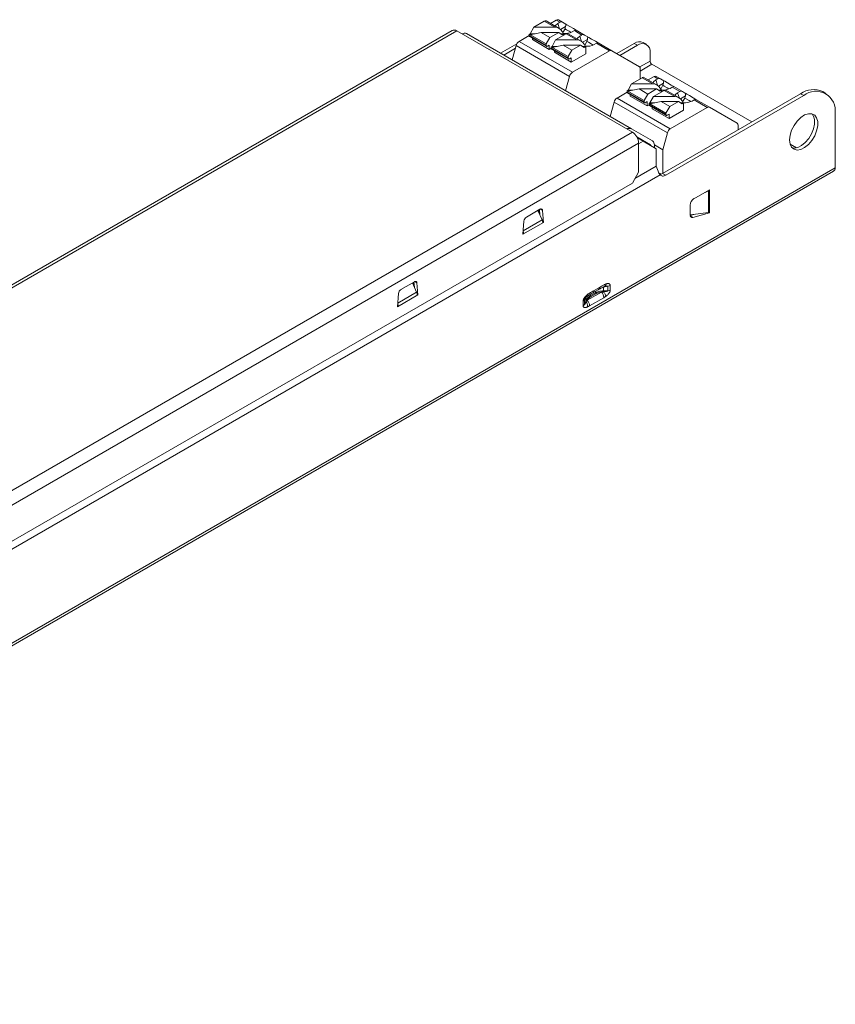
# Model space of a CAD drawing. Header units: millimetres. Extents: x -34 to 150, y 143 to 254.
# Tile 2 of 2: x 58 to 150, y 143 to 254. Entities that reach past the tile are written whole.
import ezdxf

# ---------------------------------------------------------------- set-up
doc = ezdxf.new("R2010")
doc.units = ezdxf.units.MM

msp = doc.modelspace()

# ---------------------------------------------------------------- linework, layer by layer
at = {"color": 7, "linetype": 'Continuous', "lineweight": 15}
for p, q in [((115.92, 253.02), (115.52, 252.3)), ((117.11, 253.71), (115.92, 253.02)), ((118.31, 253.02), (115.92, 253.02)), ((118.31, 253.02), (117.11, 253.71)), ((118.79, 252.88), (117.31, 253.73)), ((117.8, 253.45), (118.45, 253.83)), ((118.88, 253.58), (118.45, 253.83)), ((118.63, 253.44), (118.88, 253.58)), ((118.7, 253.85), (119.18, 253.58)), ((119.51, 253.09), (118.95, 252.77)), ((119.18, 253.58), (119.54, 253.37)), ((106.74, 252.67), (-11.77, 184.25)), ((107.24, 252.62), (-11.27, 184.2)), ((127.04, 241.19), (107.24, 252.62)), ((126.93, 241.59), (108.35, 252.32)), ((114.28, 251.42), (115.42, 252.08)), ((115.52, 252.3), (115.42, 252.24)), ((117.33, 251.14), (115.42, 252.24)), ((115.42, 252.24), (115.42, 252.08)), ((117.33, 250.97), (115.42, 252.08)), ((115.46, 251.98), (117.37, 250.88)), ((115.52, 252.18), (116.77, 252.44)), ((116.07, 252.3), (115.52, 252.3)), ((117.75, 251.87), (116.77, 252.44)), ((118.74, 252.44), (116.77, 252.44)), ((117.75, 251.87), (118.74, 252.44)), ((119.59, 252.28), (118.39, 251.59)), ((118.74, 252.44), (119.14, 252.18)), ((119.28, 252.3), (118.96, 252.3)), ((119.28, 252.3), (119.14, 252.54)), ((119.14, 252.18), (119.31, 252.28)), ((119.21, 252.43), (119.45, 252.85)), ((119.31, 252.28), (119.28, 252.3)), ((119.31, 252.12), (119.31, 252.28)), ((120.79, 251.59), (119.59, 252.28)), ((121.26, 251.45), (119.79, 252.3)), ((120.5, 252.64), (120.26, 252.5)), ((121.35, 252.15), (120.5, 252.64)), ((120.7, 252.7), (121.65, 252.15)), ((121.11, 252.01), (121.35, 252.15)), ((121.65, 252.15), (122.01, 251.94)), ((112.19, 250.1), (114.03, 251.16)), ((113.51, 249.34), (113.94, 250.96)), ((119.96, 247.49), (113.94, 250.96)), ((114.28, 251.42), (120.29, 247.95)), ((115.77, 251.8), (115.77, 251.63)), ((117.68, 250.52), (115.77, 251.63)), ((117.33, 251.14), (117.75, 251.87)), ((117.33, 250.97), (117.33, 251.14)), ((117.47, 250.89), (117.68, 251.01)), ((117.68, 250.52), (117.68, 251.01)), ((117.99, 250.87), (117.89, 250.81)), ((119.8, 249.71), (117.89, 250.81)), ((117.89, 250.81), (117.89, 250.65)), ((118.39, 251.59), (117.99, 250.87)), ((117.99, 250.75), (119.24, 251.01)), ((118.55, 250.87), (117.99, 250.87)), ((120.79, 251.59), (118.39, 251.59)), ((120.23, 250.44), (119.24, 251.01)), ((121.21, 251.01), (119.24, 251.01)), ((120.23, 250.44), (121.21, 251.01)), ((121.21, 251.01), (121.61, 250.75)), ((121.42, 251.34), (121.99, 251.66)), ((121.75, 250.87), (121.43, 250.87)), ((121.61, 250.75), (121.78, 250.85)), ((121.75, 250.87), (121.62, 251.11)), ((121.92, 251.42), (121.68, 251)), ((121.78, 250.85), (121.75, 250.87)), ((121.78, 250.03), (121.78, 250.85)), ((122.74, 251.08), (122.98, 251.22)), ((122.98, 251.22), (124.46, 250.36)), ((123.18, 251.27), (124.71, 250.38)), ((125.28, 250.06), (127.26, 251.2)), ((125.63, 249.85), (127.62, 251)), ((127.26, 251.2), (127.62, 251)), ((128.62, 251.1), (128.26, 251.3)), ((112.55, 249.89), (113.86, 250.65)), ((117.89, 250.65), (117.68, 250.52)), ((119.8, 249.55), (117.89, 250.65)), ((117.93, 250.56), (119.84, 249.45)), ((118.25, 250.38), (118.25, 250.2)), ((120.16, 249.1), (118.25, 250.2)), ((119.8, 249.71), (120.23, 250.44)), ((119.8, 249.55), (119.8, 249.71)), ((121.78, 250.03), (120.16, 249.1)), ((124.46, 250.36), (120.29, 247.95)), ((124.71, 250.38), (127.83, 248.58)), ((129.03, 250.18), (129.03, 249.21)), ((119.94, 249.46), (120.16, 249.59)), ((120.16, 249.1), (120.16, 249.59)), ((140.49, 242.35), (129.24, 248.85)), ((119.96, 247.49), (119.52, 245.87)), ((127.93, 247.22), (127.93, 248.35)), ((128.83, 247.08), (129.48, 247.46)), ((129.91, 247.22), (129.48, 247.46)), ((129.73, 247.48), (130.21, 247.21)), ((126.95, 246.65), (126.55, 245.93)), ((128.15, 247.34), (126.95, 246.65)), ((129.34, 246.65), (126.95, 246.65)), ((129.34, 246.65), (128.15, 247.34)), ((129.82, 246.51), (128.35, 247.36)), ((129.67, 247.08), (129.91, 247.22)), ((130.54, 246.73), (129.98, 246.4)), ((130.21, 247.21), (130.57, 247)), ((130.24, 246.06), (130.48, 246.48)), ((131.73, 246.33), (132.68, 245.78)), ((125.31, 245.05), (126.45, 245.71)), ((126.55, 245.93), (126.45, 245.87)), ((128.36, 244.77), (126.45, 245.87)), ((126.45, 245.87), (126.45, 245.71)), ((128.36, 244.61), (126.45, 245.71)), ((126.49, 245.62), (128.4, 244.51)), ((126.55, 245.81), (127.8, 246.07)), ((127.1, 245.93), (126.55, 245.93)), ((126.8, 245.44), (126.8, 245.26)), ((128.71, 244.16), (126.8, 245.26)), ((128.78, 245.5), (127.8, 246.07)), ((129.77, 246.07), (127.8, 246.07)), ((128.36, 244.77), (128.78, 245.5)), ((128.78, 245.5), (129.77, 246.07)), ((129.42, 245.22), (129.02, 244.5)), ((130.62, 245.91), (129.42, 245.22)), ((131.82, 245.22), (129.42, 245.22)), ((129.77, 246.07), (130.17, 245.81)), ((130.31, 245.93), (129.99, 245.93)), ((130.31, 245.93), (130.17, 246.17)), ((130.17, 245.81), (130.34, 245.91)), ((130.34, 245.91), (130.31, 245.93)), ((130.34, 245.75), (130.34, 245.91)), ((146, 245.53), (130.44, 236.55)), ((131.82, 245.22), (130.62, 245.91)), ((146.35, 245.33), (130.8, 236.35)), ((132.3, 245.08), (130.82, 245.93)), ((131.53, 246.28), (131.29, 246.14)), ((132.38, 245.79), (131.53, 246.28)), ((132.14, 245.65), (132.38, 245.79)), ((132.45, 244.97), (133.02, 245.3)), ((132.68, 245.78), (133.04, 245.57)), ((146, 245.53), (146.35, 245.33)), ((148.85, 245.57), (148.5, 245.78)), ((124.54, 242.97), (124.98, 244.59)), ((130.99, 241.12), (124.98, 244.59)), ((125.31, 245.05), (131.32, 241.58)), ((128.36, 244.61), (128.36, 244.77)), ((128.5, 244.52), (128.71, 244.65)), ((128.71, 244.16), (128.71, 244.65)), ((128.92, 244.28), (128.71, 244.16)), ((129.02, 244.5), (128.92, 244.44)), ((130.83, 243.34), (128.92, 244.44)), ((128.92, 244.44), (128.92, 244.28)), ((130.83, 243.18), (128.92, 244.28)), ((128.96, 244.19), (130.87, 243.09)), ((129.02, 244.38), (130.27, 244.64)), ((129.58, 244.5), (129.02, 244.5)), ((131.26, 244.08), (130.27, 244.64)), ((132.24, 244.64), (130.27, 244.64)), ((131.26, 244.08), (132.24, 244.64)), ((132.24, 244.64), (132.64, 244.38)), ((132.78, 244.5), (132.46, 244.5)), ((132.64, 244.38), (132.81, 244.48)), ((132.78, 244.5), (132.65, 244.74)), ((132.95, 245.05), (132.71, 244.63)), ((132.81, 244.48), (132.78, 244.5)), ((132.81, 243.67), (132.81, 244.48)), ((133.77, 244.71), (134.01, 244.85)), ((134.01, 244.85), (135.49, 243.99)), ((134.21, 244.9), (135.74, 244.02)), ((129.28, 244.01), (129.28, 243.83)), ((131.19, 242.73), (129.28, 243.83)), ((130.83, 243.34), (131.26, 244.08)), ((130.83, 243.18), (130.83, 243.34)), ((130.97, 243.1), (131.19, 243.22)), ((132.81, 243.67), (131.19, 242.73)), ((131.19, 242.73), (131.19, 243.22)), ((135.49, 243.99), (131.32, 241.58)), ((135.74, 244.02), (138.86, 242.22)), ((149.89, 237.17), (149.89, 243.28)), ((138.96, 241.47), (138.96, 241.99)), ((8.53, 172.78), (127.04, 241.19)), ((126.93, 241.59), (129.32, 240.21)), ((130.99, 241.12), (130.48, 239.22)), ((9.23, 171.55), (127.74, 239.97)), ((127.54, 240.66), (129.07, 239.78)), ((128.25, 240.19), (127.61, 240.51)), ((128.25, 240.19), (127.74, 239.9)), ((127.74, 236.7), (127.74, 239.97)), ((129.74, 239.33), (128.25, 240.19)), ((129.52, 239.77), (130.48, 239.22)), ((129.52, 239.46), (129.52, 239.75)), ((145.56, 239.43), (144.83, 239.85)), ((129.74, 237.38), (129.74, 239.33)), ((130.48, 239.22), (130.48, 236.57)), ((-12.91, 142.92), (149.72, 236.8)), ((149.89, 237.17), (-12.75, 143.28)), ((130.18, 236.41), (6.96, 165.28)), ((127.04, 235.47), (127.74, 236.7)), ((129.74, 237.38), (127.33, 235.99)), ((129.74, 237.38), (129.94, 236.8)), ((130.02, 236.63), (130.26, 236.49)), ((130.8, 236.35), (130.44, 236.55)), ((9.94, 167.88), (127.04, 235.47)), ((133.98, 233.7), (135.75, 234.72)), ((135.64, 234.59), (135.23, 234.42)), ((135.64, 234.59), (135.64, 232.16)), ((135.68, 234.68), (135.75, 234.64)), ((135.75, 234.72), (135.75, 232.11)), ((115.1, 231.64), (116.62, 232.51)), ((116.86, 231.32), (116.39, 232.38)), ((116.51, 232.45), (116.51, 232.1)), ((116.56, 232.48), (116.61, 231.89)), ((116.91, 232.38), (117.01, 231.02)), ((133.55, 231.9), (133.55, 232.97)), ((133.56, 231.87), (135.64, 232.16)), ((133.96, 231.93), (133.56, 231.82)), ((135.75, 232.11), (133.87, 231.6)), ((135.65, 232.16), (135.75, 232.11)), ((114.71, 229.7), (114.82, 231.18)), ((117.01, 231.02), (114.71, 229.7)), ((117.01, 231.02), (116.93, 231.07)), ((114.79, 229.74), (114.72, 229.78)), ((100.96, 223.47), (102.48, 224.35)), ((102.72, 223.16), (102.25, 224.21)), ((102.37, 224.29), (102.37, 223.93)), ((102.42, 224.31), (102.47, 223.72)), ((102.76, 224.21), (102.87, 222.86)), ((123.55, 223.18), (121.93, 222.25)), ((122.29, 222.74), (122.9, 223.09)), ((122.59, 223.09), (123.2, 223.44)), ((122.72, 223.36), (123.32, 223.71)), ((123.79, 223.72), (123.61, 223.67)), ((124.28, 223.84), (123.79, 223.72)), ((123.79, 223.72), (123.79, 223.31)), ((123.79, 223.31), (124.28, 223.31)), ((124.28, 223.84), (124.28, 223.31)), ((124.55, 223.93), (124.55, 223.4)), ((100.57, 221.53), (100.68, 223.01)), ((102.87, 222.86), (100.57, 221.53)), ((102.87, 222.86), (102.79, 222.91)), ((121.49, 221.63), (121.49, 222.16)), ((121.65, 221.79), (121.65, 222.32)), ((121.65, 221.79), (121.78, 222.15)), ((123.82, 222.55), (122.21, 221.62)), ((122.34, 222.64), (122.94, 222.98)), ((100.64, 221.57), (100.58, 221.61))]:
    msp.add_line(p, q, dxfattribs=at)
at = {"color": 8, "linetype": 'Continuous', "lineweight": 15}
for p, q in [((118.84, 252.84), (118.63, 253.44)), ((121.32, 251.42), (121.11, 252.01)), ((127.87, 248.55), (129.03, 249.21)), ((127.93, 248.09), (129.24, 248.85)), ((129.87, 246.48), (129.67, 247.08)), ((132.35, 245.05), (132.14, 245.65)), ((129.07, 239.78), (127.54, 240.66)), ((116.91, 232.38), (116.65, 232.53)), ((116.86, 231.32), (114.74, 230.1)), ((133.57, 231.78), (133.87, 231.6)), ((102.76, 224.21), (102.51, 224.36)), ((102.72, 223.16), (100.6, 221.93)), ((122.9, 223.09), (122.9, 223.26)), ((121.72, 222.45), (121.65, 222.32)), ((121.78, 222.15), (121.78, 222.52)), ((122.29, 222.74), (122.29, 222.91))]:
    msp.add_line(p, q, dxfattribs=at)
at = {"color": 7, "linetype": 'Continuous', "lineweight": 15, "flags": 128}
for points in [[(118.33, 253.14), (118.39, 253.23), (118.63, 253.44)], [(120.7, 252.7), (120.39, 252.88), (119.98, 253.12), (119.66, 253.3), (119.53, 253.37)], [(120.14, 252.44), (119.93, 252.57), (119.6, 252.75), (119.44, 252.85)], [(120.81, 251.71), (120.86, 251.8), (121.11, 252.01)], [(122, 251.95), (122.14, 251.87), (122.45, 251.69), (122.87, 251.45), (123.17, 251.27)], [(121.93, 251.41), (122.08, 251.33), (122.4, 251.14), (122.62, 251.02)], [(129.37, 246.77), (129.42, 246.86), (129.67, 247.08)], [(131.17, 246.08), (130.96, 246.2), (130.64, 246.39), (130.47, 246.48)], [(131.73, 246.33), (131.42, 246.51), (131.01, 246.75), (130.69, 246.93), (130.56, 247.01)], [(131.84, 245.34), (131.89, 245.43), (132.14, 245.65)], [(133.03, 245.58), (133.17, 245.5), (133.48, 245.32), (133.9, 245.08), (134.2, 244.9)], [(132.95, 245.05), (133.11, 244.96), (133.43, 244.77), (133.65, 244.65)], [(144.76, 240.32), (144.82, 240.85), (144.99, 241.41), (145.27, 241.96), (145.62, 242.45), (146.03, 242.86), (146.46, 243.14), (146.89, 243.28), (147.27, 243.27), (147.59, 243.12), (147.81, 242.82), (147.93, 242.4), (147.93, 241.9), (147.81, 241.35), (147.59, 240.8), (147.27, 240.27), (146.89, 239.82), (146.46, 239.47), (146.03, 239.26), (145.62, 239.19), (145.27, 239.27), (144.99, 239.5), (144.82, 239.86), (144.76, 240.32)], [(147.29, 243.27), (147.46, 243.02), (147.58, 242.61), (147.58, 242.11), (147.46, 241.56), (147.23, 241), (146.92, 240.48), (146.53, 240.02), (146.11, 239.68), (145.68, 239.46), (145.27, 239.39), (145.07, 239.42)], [(116.62, 232.51), (116.68, 232.54), (116.73, 232.55), (116.77, 232.55), (116.82, 232.54), (116.85, 232.51), (116.88, 232.48), (116.9, 232.43), (116.91, 232.38)], [(133.87, 231.6), (133.8, 231.59), (133.74, 231.6), (133.69, 231.62), (133.64, 231.65), (133.6, 231.69), (133.58, 231.75), (133.56, 231.82), (133.55, 231.9)], [(102.48, 224.35), (102.53, 224.37), (102.58, 224.39), (102.63, 224.39), (102.67, 224.37), (102.71, 224.35), (102.74, 224.31), (102.75, 224.27), (102.76, 224.21)]]:
    msp.add_lwpolyline(points, dxfattribs=at)
at = {"color": 7, "linetype": 'Continuous', "lineweight": 15}
for centre, radius, start, end in [((117.23, 253.55), 0.201, 65.6929, 125.6176), ((118.28, 252), 1.02, 31.9936, 88.0063), ((118.6, 253.62), 0.251, 65.686, 125.6182), ((119.02, 253.33), 0.295, 58.2266, 119.8189), ((106.94, 252.21), 0.503, 54.3824, 114.3071), ((108.14, 251.86), 0.503, 65.686, 125.6182), ((115.51, 252.06), 0.0959, 172.7442, 235.9436), ((119.45, 254.08), 1.77, 263.5867, 297.2093), ((119.71, 252.12), 0.201, 65.6929, 125.6176), ((120.66, 252.45), 0.253, 81.3984, 129.4191), ((121.5, 251.9), 0.295, 58.2266, 119.8189), ((114.7, 250.76), 0.782, 122.8922, 165.4815), ((117.41, 250.96), 0.0873, 170.786, 309.2033), ((120.75, 250.57), 1.02, 31.9936, 88.0063), ((121.93, 252.65), 1.77, 263.5867, 297.2093), ((123.14, 251.02), 0.253, 81.3984, 129.4191), ((127.85, 250.39), 1.01, 65.6929, 125.6176), ((128.17, 250.32), 0.873, 350.786, 129.2033), ((117.99, 250.64), 0.0959, 172.7442, 235.9436), ((124.61, 250.15), 0.251, 65.686, 125.6182), ((119.89, 249.53), 0.0873, 170.786, 309.2033), ((127.68, 248.38), 0.252, 354.3796, 54.302), ((129.49, 249.23), 0.461, 182.6055, 237.3945), ((120.71, 247.29), 0.782, 122.8922, 165.4815), ((129.63, 247.26), 0.251, 65.686, 125.6182), ((128.26, 247.18), 0.201, 65.6929, 125.6176), ((129.31, 245.63), 1.02, 31.9936, 88.0063), ((130.05, 246.96), 0.295, 58.2266, 119.8189), ((131.69, 246.08), 0.253, 81.3984, 129.4191), ((126.54, 245.7), 0.0959, 172.7442, 235.9436), ((130.48, 247.71), 1.77, 263.5867, 297.2093), ((130.74, 245.75), 0.201, 65.6929, 125.6176), ((131.78, 244.2), 1.02, 31.9936, 88.0063), ((132.53, 245.53), 0.295, 58.2266, 119.8189), ((147.46, 243.49), 2.51, 65.6929, 125.6176), ((147.73, 243.63), 2.18, 350.786, 129.2033), ((125.73, 244.39), 0.782, 122.8922, 165.4815), ((128.44, 244.59), 0.0873, 170.786, 309.2033), ((129.02, 244.27), 0.0959, 172.7442, 235.9436), ((132.96, 246.28), 1.77, 263.5867, 297.2093), ((134.17, 244.65), 0.253, 81.3984, 129.4191), ((130.92, 243.16), 0.0873, 170.786, 309.2033), ((135.64, 243.79), 0.251, 65.686, 125.6182), ((138.71, 242.01), 0.252, 354.3796, 54.302), ((126.72, 241.13), 0.503, 65.686, 125.6182), ((126.21, 239.9), 1.54, 2.6055, 57.3945), ((131.74, 240.92), 0.782, 122.8922, 165.4815), ((128.96, 239.61), 0.2, 17.9528, 58.1474), ((129.02, 239.8), 0.503, 354.3796, 54.302), ((149.5, 237.13), 0.394, 305.0133, 6.2988), ((135.32, 235.38), 0.854, 291.859, 299.8323), ((134.48, 232.93), 0.922, 122.6055, 177.3945), ((115.44, 231.11), 0.622, 122.8009, 174.311), ((101.3, 222.95), 0.622, 122.8009, 174.311), ((122.89, 222.51), 0.938, 2.8931, 45.4807), ((124.17, 224.08), 0.781, 277.9773, 298.8889), ((121.28, 221.58), 0.938, 2.893, 45.4808)]:
    msp.add_arc(centre, radius, start, end, dxfattribs=at)
at = {"color": 8, "linetype": 'Continuous', "lineweight": 15}
msp.add_arc((123.03, 223.68), 0.293, 304.6467, 6.6661, dxfattribs=at)
at = {"color": 7, "linetype": 'Continuous', "lineweight": 15}
for points in [[(119.51, 253.09), (119.49, 253.01), (119.47, 252.93), (119.45, 252.85)], [(119.54, 253.37), (119.53, 253.28), (119.52, 253.19), (119.51, 253.09)], [(122.01, 251.94), (122, 251.85), (122, 251.76), (121.99, 251.66)], [(121.99, 251.66), (121.97, 251.58), (121.94, 251.5), (121.92, 251.42)], [(130.54, 246.73), (130.52, 246.64), (130.5, 246.56), (130.48, 246.48)], [(130.57, 247), (130.56, 246.91), (130.55, 246.82), (130.54, 246.73)], [(133.02, 245.3), (133, 245.21), (132.97, 245.13), (132.95, 245.05)], [(133.04, 245.57), (133.03, 245.48), (133.03, 245.39), (133.02, 245.3)], [(130.18, 236.41), (130.07, 236.51), (129.99, 236.65), (129.94, 236.8)], [(130.44, 236.55), (130.33, 236.49), (130.23, 236.45), (130.13, 236.45)], [(135.64, 232.16), (135.68, 232.17), (135.71, 232.18), (135.75, 232.19)], [(116.94, 230.98), (116.94, 231.09), (116.91, 231.2), (116.86, 231.32)], [(102.8, 222.82), (102.8, 222.92), (102.77, 223.04), (102.72, 223.16)], [(122.94, 222.98), (122.91, 223.01), (122.9, 223.05), (122.9, 223.09)], [(123.55, 223.18), (123.32, 223.15), (123.11, 223.08), (122.94, 222.98)], [(123.79, 223.31), (123.79, 223.28), (123.78, 223.24), (123.79, 223.21)], [(123.79, 223.72), (123.79, 223.75), (123.79, 223.77), (123.8, 223.77)], [(123.8, 223.77), (123.86, 223.78), (123.93, 223.8), (123.99, 223.81)], [(124.55, 223.93), (124.47, 223.88), (124.38, 223.85), (124.28, 223.84)], [(121.49, 222.16), (121.57, 222.21), (121.62, 222.26), (121.65, 222.32)], [(121.78, 222.15), (121.78, 222.12), (121.8, 222.09), (121.83, 222.08)], [(121.93, 222.25), (121.89, 222.19), (121.86, 222.13), (121.83, 222.08)], [(122.34, 222.64), (122.17, 222.54), (122.03, 222.4), (121.93, 222.25)], [(122.29, 222.74), (122.29, 222.71), (122.31, 222.66), (122.34, 222.64)], [(121.49, 221.63), (121.57, 221.68), (121.62, 221.73), (121.65, 221.79)]]:
    msp.add_open_spline(points, degree=3, dxfattribs=at)
for points, knots in [([(130.8, 236.35), (130.68, 236.28), (130.55, 236.24), (130.33, 236.26), (130.24, 236.32), (130.18, 236.41)], [0, 0, 0, 0, 0.5, 0.5, 1, 1, 1, 1]), ([(114.74, 230.06), (114.75, 230.01), (114.78, 229.9), (114.79, 229.79), (114.79, 229.74)], [0, 0, 0, 0, 0.450915, 1, 1, 1, 1]), ([(124.09, 224.11), (124.12, 224.11), (124.16, 224.13), (124.26, 224.14), (124.36, 224.14), (124.45, 224.11), (124.5, 224.07), (124.54, 224.01), (124.54, 223.96), (124.55, 223.93)], [0, 0, 0, 0, 0.112026, 0.231033, 0.498622, 0.633738, 0.751421, 0.872077, 1, 1, 1, 1]), ([(121.91, 222.65), (122.02, 222.73), (122.24, 222.9), (122.47, 223.02), (122.59, 223.09)], [0, 0, 0, 0, 0.473585, 1, 1, 1, 1]), ([(121.94, 222.87), (121.97, 222.89), (122.03, 222.94), (122.12, 223), (122.23, 223.07), (122.34, 223.14), (122.51, 223.24), (122.63, 223.31), (122.72, 223.36)], [0, 0, 0, 0, 0.105976, 0.226266, 0.361293, 0.511353, 0.671538, 1, 1, 1, 1]), ([(123.79, 223.31), (123.75, 223.31), (123.66, 223.31), (123.54, 223.29), (123.42, 223.28), (123.3, 223.25), (123.19, 223.22), (123.09, 223.18), (122.99, 223.14), (122.93, 223.1), (122.9, 223.09)], [0, 0, 0, 0, 0.128217, 0.255404, 0.381615, 0.506905, 0.631331, 0.754949, 0.877819, 1, 1, 1, 1]), ([(123.19, 223.43), (123.33, 223.52), (123.57, 223.66), (123.75, 223.74), (123.83, 223.77)], [0, 0, 0, 0, 0.595775, 1, 1, 1, 1]), ([(123.32, 223.71), (123.4, 223.76), (123.53, 223.83), (123.71, 223.93), (123.84, 224.01), (123.98, 224.07), (124.06, 224.09), (124.09, 224.11)], [0, 0, 0, 0, 0.328487, 0.48866, 0.685045, 0.855207, 1, 1, 1, 1]), ([(123.79, 223.21), (123.77, 223.21), (123.72, 223.2), (123.66, 223.19), (123.59, 223.18), (123.56, 223.18), (123.55, 223.18)], [0, 0, 0, 0, 0.250099, 0.536079, 0.84881, 1, 1, 1, 1]), ([(124.28, 223.31), (124.29, 223.3), (124.27, 223.29), (124.21, 223.27), (124.16, 223.26), (124.02, 223.23), (123.9, 223.22), (123.79, 223.21)], [0, 0, 0, 0, 0.25, 0.25, 0.5, 0.5, 1, 1, 1, 1]), ([(124.05, 222.7), (124.04, 222.77), (124.01, 222.86), (123.92, 223.04), (123.86, 223.13), (123.79, 223.21)], [0, 0, 0, 0, 0.5, 0.5, 1, 1, 1, 1]), ([(123.91, 223.81), (123.91, 223.81), (123.87, 223.78), (123.83, 223.77), (123.8, 223.77)], [0, 0, 0, 0, 0.138123, 1, 1, 1, 1]), ([(123.99, 223.81), (124.07, 223.83), (124.13, 223.84), (124.24, 223.85), (124.29, 223.85), (124.28, 223.84)], [0, 0, 0, 0, 0.5, 0.5, 1, 1, 1, 1]), ([(124.55, 223.4), (124.55, 223.38), (124.54, 223.34), (124.53, 223.29), (124.51, 223.23), (124.48, 223.16), (124.43, 223.08), (124.36, 222.98), (124.26, 222.87), (124.16, 222.79), (124.09, 222.73), (124.06, 222.71), (124.05, 222.7)], [0, 0, 0, 0, 0.0711739, 0.1356375, 0.2002327, 0.2716081, 0.3801285, 0.5010946, 0.6678204, 0.8592721, 0.9397465, 1, 1, 1, 1]), ([(121.49, 222.16), (121.49, 222.18), (121.5, 222.21), (121.5, 222.26), (121.52, 222.31), (121.54, 222.38), (121.59, 222.46), (121.67, 222.59), (121.77, 222.7), (121.87, 222.8), (121.92, 222.84), (121.94, 222.87)], [0, 0, 0, 0, 0.0661584, 0.1291655, 0.1900569, 0.2499777, 0.3676708, 0.5015356, 0.7625717, 0.8838986, 1, 1, 1, 1]), ([(121.65, 222.32), (121.65, 222.32), (121.65, 222.32), (121.65, 222.32), (121.65, 222.32), (121.65, 222.33), (121.65, 222.33), (121.66, 222.35), (121.66, 222.37), (121.67, 222.38), (121.67, 222.39)], [0, 0, 0, 0, 0.026301, 0.050542, 0.074514, 0.100064, 0.161405, 0.242484, 0.807773, 1, 1, 1, 1]), ([(121.83, 222.08), (121.81, 222.04), (121.79, 222), (121.77, 221.96), (121.76, 221.94), (121.75, 221.93), (121.74, 221.91), (121.73, 221.89), (121.72, 221.87), (121.71, 221.86), (121.7, 221.84), (121.69, 221.83), (121.68, 221.82), (121.68, 221.81), (121.68, 221.81), (121.67, 221.8), (121.67, 221.79), (121.66, 221.79), (121.66, 221.79), (121.66, 221.78), (121.66, 221.78), (121.65, 221.78), (121.65, 221.78), (121.65, 221.77), (121.65, 221.78), (121.65, 221.78), (121.65, 221.78), (121.65, 221.78), (121.65, 221.78), (121.65, 221.78), (121.65, 221.78), (121.65, 221.79), (121.65, 221.79), (121.65, 221.79)], [0.1173208, 0.1173208, 0.1173208, 0.1173208, 0.2357916, 0.2357916, 0.2357916, 0.295027, 0.295027, 0.295027, 0.3542624, 0.3542624, 0.3542624, 0.4134978, 0.4134978, 0.4134978, 0.4431155, 0.4431155, 0.4431155, 0.4727332, 0.4727332, 0.4727332, 0.5023509, 0.5023509, 0.5023509, 0.5319686, 0.5319686, 0.5319686, 0.5615863, 0.5615863, 0.5615863, 0.5763952, 0.5763952, 0.5763952, 0.5883605, 0.5883605, 0.5883605, 0.5883605]), ([(121.67, 222.38), (121.68, 222.4), (121.71, 222.45), (121.8, 222.55), (121.87, 222.62), (121.93, 222.67)], [0, 0, 0, 0, 0.18476, 0.429234, 1, 1, 1, 1]), ([(122.29, 222.74), (122.26, 222.72), (122.2, 222.68), (122.12, 222.62), (122.05, 222.56), (121.98, 222.48), (121.92, 222.41), (121.86, 222.32), (121.81, 222.24), (121.79, 222.18), (121.78, 222.15)], [0, 0, 0, 0, 0.122181, 0.2450508, 0.3686692, 0.4930946, 0.6183848, 0.7445959, 0.871783, 1, 1, 1, 1]), ([(121.99, 221.51), (122, 221.55), (122, 221.6), (121.99, 221.65), (121.99, 221.7), (121.98, 221.75), (121.96, 221.8), (121.95, 221.85), (121.93, 221.9), (121.91, 221.95), (121.88, 221.99), (121.86, 222.04), (121.83, 222.08)], [0.0000287, 0.0000287, 0.0000287, 0.0000287, 0.249992, 0.249992, 0.249992, 0.4999839, 0.4999839, 0.4999839, 0.7499759, 0.7499759, 0.7499759, 0.9999477, 0.9999477, 0.9999477, 0.9999477]), ([(124.05, 222.7), (124.02, 222.68), (123.98, 222.65), (123.9, 222.6), (123.85, 222.57), (123.82, 222.55)], [0, 0, 0, 0, 0.29938, 0.632508, 1, 1, 1, 1]), ([(100.6, 221.89), (100.61, 221.84), (100.64, 221.73), (100.64, 221.63), (100.64, 221.57)], [0, 0, 0, 0, 0.4509154, 1, 1, 1, 1]), ([(121.99, 221.51), (121.97, 221.5), (121.94, 221.49), (121.86, 221.46), (121.77, 221.44), (121.66, 221.43), (121.58, 221.45), (121.53, 221.5), (121.51, 221.54), (121.49, 221.58), (121.49, 221.62), (121.49, 221.63)], [0, 0, 0, 0, 0.0776487, 0.1633954, 0.3410234, 0.4993794, 0.7170401, 0.7897926, 0.8581941, 0.9259037, 1, 1, 1, 1]), ([(122.21, 221.62), (122.17, 221.6), (122.1, 221.56), (122.03, 221.53), (121.99, 221.51)], [0, 0, 0, 0, 0.531998, 1, 1, 1, 1])]:
    msp.add_open_spline(points, degree=3, knots=knots, dxfattribs=at)
at = {"color": 8, "linetype": 'Continuous', "lineweight": 15}
for points, knots in [([(122.72, 223.36), (122.71, 223.31), (122.7, 223.2), (122.65, 223.11), (122.6, 223.1), (122.59, 223.09)], [0, 0, 0, 0, 0.4538552, 0.9077104, 1, 1, 1, 1]), ([(124.09, 224.11), (124.08, 224.06), (124.06, 223.97), (123.99, 223.87), (123.94, 223.83), (123.91, 223.81)], [0, 0, 0, 0, 0.34373, 0.699407, 1, 1, 1, 1]), ([(121.94, 222.87), (121.95, 222.83), (121.96, 222.77), (121.95, 222.7), (121.93, 222.68), (121.92, 222.67)], [0, 0, 0, 0, 0.398013, 0.820317, 1, 1, 1, 1])]:
    msp.add_open_spline(points, degree=3, knots=knots, dxfattribs=at)

doc.saveas('drawing.dxf')
